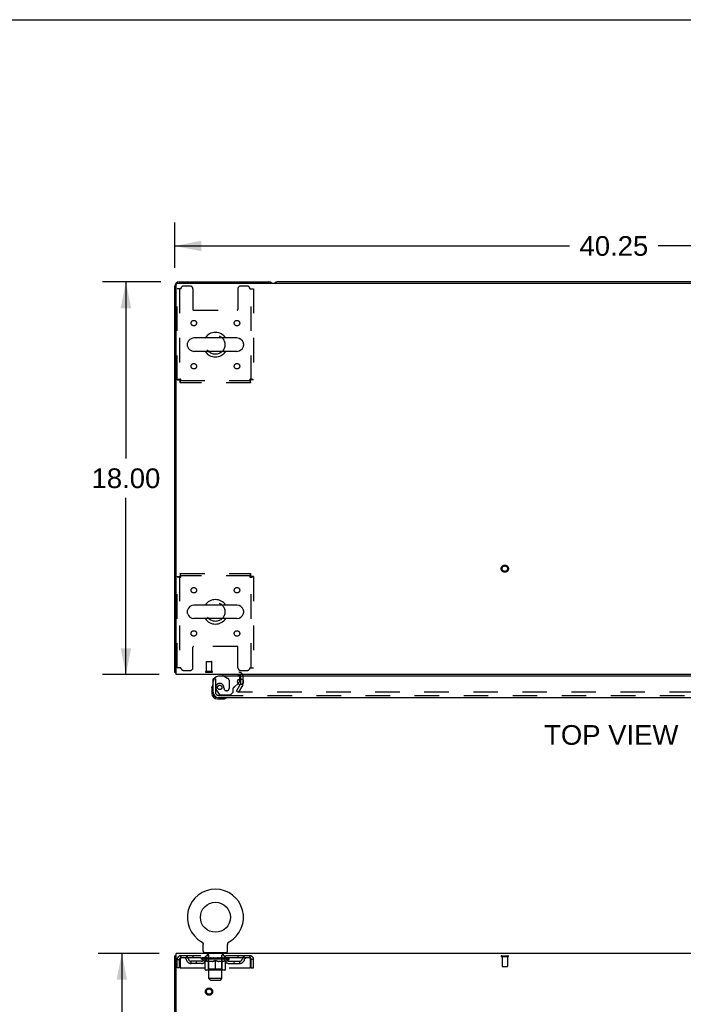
# Model space of a CAD drawing. Header units: inches. Extents: x 0 to 204, y 0 to 132.
# Tile 92 of 99: x 55 to 85, y 87 to 132. Entities that reach past the tile are written whole.
import ezdxf

# ---------------------------------------------------------------- set-up
doc = ezdxf.new("R2010")
doc.units = ezdxf.units.IN
doc.header["$LTSCALE"] = 11.243375
doc.header["$MEASUREMENT"] = 0
doc.linetypes.add('HIDDEN', pattern=[0.2, 0.1, -0.1])
doc.layers.get('0').update_dxf_attribs({"linetype": 'CONTINUOUS'})
for name, color, linetype in [('DEFAULT_2', 8, 'HIDDEN'), ('DIMENSIONS', 7, 'CONTINUOUS'), ('DOOR_ASSEMBLY', 7, 'CONTINUOUS')]:
    doc.layers.add(name, color=color, linetype=linetype)
doc.styles.get("Standard").update_dxf_attribs({"font": 'arial.ttf'})
doc.dimstyles.new('DIMSTYLE_1', dxfattribs={"dimtxt": 0.901875, "dimasz": 1.2025, "dimexe": 0.09, "dimexo": 0.07, "dimgap": 0.0375, "dimtad": 0, "dimtih": 1, "dimtoh": 1, "dimzin": 4, "dimdsep": 46, "dimtxsty": 'Standard', "dimblk": '_FILLED', "dimblk1": '_FILLED', "dimblk2": '_FILLED', "dimcen": 0.09, "dimadec": 3, "dimazin": 1, "dimtfac": 1, "dimtdec": 3, "dimtofl": 0, "dimtmove": 0, "dimatfit": 3, "dimldrblk": '_FILLED', "dimfxl": 0, "dimtolj": 1, "dimtzin": 4, "dimarcsym": 0})

# ---------------------------------------------------------------- blocks, each defined once
blk = doc.blocks.new('_FILLED')
at = {"color": 0, "linetype": 'ByBlock'}
blk.add_solid([(0, 0), (-1, 0.2), (-1, -0.2)], dxfattribs=at)
blk = doc.blocks.new('*D1')
at = {"layer": 'DIMENSIONS', "color": 2, "linetype": 'Continuous'}
for p, q in [((61.979, 120.901), (61.979, 122.982)), ((102.229, 120.901), (102.229, 122.982)), ((61.979, 121.9), (80.077, 121.9)), ((102.229, 121.9), (84.13, 121.9))]:
    blk.add_line(p, q, dxfattribs=at)
at = {"layer": 'DIMENSIONS', "color": 2, "linetype": 'Continuous', "xscale": 1.2025, "yscale": 1.2025, "zscale": 1.2025, "rotation": 180}
blk.add_blockref('_FILLED', (61.979, 121.9), dxfattribs=at)
at = {"layer": 'DIMENSIONS', "color": 2, "linetype": 'Continuous', "xscale": 1.2025, "yscale": 1.2025, "zscale": 1.2025}
blk.add_blockref('_FILLED', (102.229, 121.9), dxfattribs=at)
at = {"layer": 'DIMENSIONS', "color": 2, "linetype": 'Continuous', "insert": (82.104, 122.351), "char_height": 0.9019, "width": 3.15153, "attachment_point": 2, "line_spacing_factor": 0.9}
blk.add_mtext('40.25', dxfattribs=at)
blk = doc.blocks.new('*D7')
at = {"layer": 'DIMENSIONS', "color": 2, "linetype": 'Continuous'}
for p, q in [((61.326, 120.249), (58.649, 120.249)), ((59.731, 120.249), (59.731, 112.15)), ((59.731, 102.249), (59.731, 110.347)), ((61.249, 102.249), (58.649, 102.249))]:
    blk.add_line(p, q, dxfattribs=at)
at = {"layer": 'DIMENSIONS', "color": 2, "linetype": 'Continuous', "xscale": 1.2025, "yscale": 1.2025, "zscale": 1.2025}
for p, rotation in [((59.731, 120.249), 90), ((59.731, 102.249), 270)]:
    blk.add_blockref('_FILLED', p, dxfattribs=dict(at, rotation=rotation))
at = {"layer": 'DIMENSIONS', "color": 2, "linetype": 'Continuous', "insert": (59.731, 111.7), "char_height": 0.9019, "width": 3.15153, "attachment_point": 2, "line_spacing_factor": 0.9}
blk.add_mtext('18.00', dxfattribs=at)
blk = doc.blocks.new('*D21')
at = {"layer": 'DIMENSIONS', "color": 2, "linetype": 'Continuous'}
for p, q in [((61.249, 89.46), (58.459, 89.46)), ((59.541, 89.46), (59.541, 50.361)), ((59.541, 9.46), (59.541, 48.558)), ((61.249, 9.46), (58.459, 9.46))]:
    blk.add_line(p, q, dxfattribs=at)
at = {"layer": 'DIMENSIONS', "color": 2, "linetype": 'Continuous', "xscale": 1.2025, "yscale": 1.2025, "zscale": 1.2025}
for p, rotation in [((59.541, 89.46), 90), ((59.541, 9.46), 270)]:
    blk.add_blockref('_FILLED', p, dxfattribs=dict(at, rotation=rotation))
at = {"layer": 'DIMENSIONS', "color": 2, "linetype": 'Continuous', "insert": (59.541, 49.91), "char_height": 0.9019, "width": 3.15153, "attachment_point": 2, "line_spacing_factor": 0.9}
blk.add_mtext('80.00', dxfattribs=at)

msp = doc.modelspace()

# ---------------------------------------------------------------- linework, layer by layer
at = {"color": 7, "linetype": 'Continuous'}
for p, q in [((0, 132.275), (204.425, 132.275)), ((97.54, 120.249), (66.668, 120.249)), ((62.545, 117.417), (62.545, 117.33)), ((64.82, 117.68), (62.845, 117.68)), ((65.12, 117.417), (65.12, 117.33)), ((64.82, 117.068), (62.845, 117.068)), ((64.82, 105.43), (62.845, 105.43)), ((62.545, 105.167), (62.545, 105.08)), ((64.82, 104.818), (62.845, 104.818)), ((65.12, 105.167), (65.12, 105.08)), ((62.031, 102.353), (61.979, 102.353)), ((63.197, 89.998), (63.198, 89.998)), ((63.197, 89.998), (63.202, 89.995)), ((63.199, 89.997), (63.2, 89.996)), ((63.202, 89.995), (63.206, 89.992)), ((63.206, 89.992), (63.21, 89.989)), ((63.21, 89.99), (63.214, 89.986)), ((63.214, 89.987), (63.218, 89.983)), ((63.218, 89.983), (63.222, 89.98)), ((63.222, 89.98), (63.226, 89.977)), ((63.226, 89.977), (63.23, 89.973)), ((63.229, 89.973), (63.233, 89.969)), ((63.233, 89.969), (63.236, 89.965)), ((63.236, 89.966), (63.24, 89.961)), ((63.239, 89.962), (63.243, 89.957)), ((63.243, 89.958), (63.246, 89.953)), ((63.245, 89.953), (63.248, 89.949)), ((63.248, 89.949), (63.251, 89.945)), ((63.251, 89.945), (63.253, 89.94)), ((63.253, 89.94), (63.256, 89.936)), ((63.256, 89.936), (63.258, 89.931)), ((63.258, 89.931), (63.26, 89.926)), ((63.26, 89.927), (63.262, 89.922)), ((63.262, 89.922), (63.263, 89.917)), ((63.263, 89.917), (63.265, 89.912)), ((63.265, 89.912), (63.266, 89.907)), ((63.266, 89.907), (63.267, 89.902)), ((63.267, 89.902), (63.268, 89.897)), ((63.268, 89.897), (63.269, 89.892)), ((63.269, 89.892), (63.27, 89.887)), ((63.27, 89.559), (63.27, 89.873)), ((64.395, 89.877), (64.396, 89.882)), ((64.395, 89.877), (64.396, 89.882)), ((64.395, 89.873), (64.395, 89.877)), ((64.395, 89.559), (64.395, 89.873)), ((64.396, 89.887), (64.397, 89.892)), ((64.396, 89.882), (64.396, 89.887)), ((64.397, 89.897), (64.398, 89.902)), ((64.397, 89.892), (64.397, 89.897)), ((64.398, 89.902), (64.399, 89.907)), ((64.399, 89.907), (64.401, 89.912)), ((64.401, 89.912), (64.402, 89.917)), ((64.402, 89.917), (64.404, 89.922)), ((64.404, 89.922), (64.406, 89.927)), ((64.406, 89.926), (64.408, 89.931)), ((64.408, 89.931), (64.41, 89.936)), ((64.41, 89.936), (64.412, 89.94)), ((64.412, 89.94), (64.415, 89.945)), ((64.415, 89.945), (64.417, 89.949)), ((64.417, 89.949), (64.42, 89.953)), ((64.42, 89.953), (64.423, 89.958)), ((64.423, 89.957), (64.426, 89.962)), ((64.426, 89.961), (64.429, 89.966)), ((64.429, 89.965), (64.433, 89.969)), ((64.433, 89.969), (64.436, 89.973)), ((64.436, 89.973), (64.44, 89.977)), ((64.44, 89.977), (64.443, 89.98)), ((64.443, 89.98), (64.447, 89.983)), ((64.447, 89.983), (64.451, 89.987)), ((64.451, 89.986), (64.455, 89.99)), ((64.455, 89.989), (64.459, 89.992)), ((64.459, 89.992), (64.464, 89.995)), ((64.459, 89.992), (64.461, 89.993)), ((64.464, 89.995), (64.468, 89.998)), ((64.465, 89.996), (64.467, 89.997)), ((64.468, 89.998), (64.468, 89.998)), ((63.333, 89.49), (63.333, 89.46)), ((64.333, 89.49), (63.333, 89.49)), ((64.333, 89.49), (64.333, 89.46)), ((62.031, 89.356), (61.979, 89.356))]:
    msp.add_line(p, q, dxfattribs=at)
at = {"color": 3, "linetype": 'Continuous'}
for p, q in [((62.031, 102.249), (62.031, 120.137)), ((62.091, 120.197), (102.117, 120.197)), ((62.168, 120.249), (66.29, 120.249)), ((61.979, 102.353), (61.979, 120.06)), ((102.177, 102.249), (62.031, 102.249)), ((65, 101.844), (65, 102.051)), ((64.995, 101.828), (64.972, 101.787)), ((62.031, 86.103), (62.031, 89.46)), ((102.177, 89.46), (62.031, 89.46)), ((61.979, 9.564), (61.979, 89.356))]:
    msp.add_line(p, q, dxfattribs=at)
for points in [[(62.002, 102.333), (61.996, 102.336), (61.993, 102.337), (61.99, 102.339), (61.988, 102.34), (61.986, 102.342), (61.984, 102.343), (61.982, 102.345), (61.981, 102.347), (61.98, 102.348), (61.979, 102.35), (61.979, 102.351), (61.979, 102.353)], [(62.019, 102.321), (62.018, 102.323), (62.016, 102.324), (62.013, 102.326), (62.01, 102.328), (62.008, 102.33), (62.005, 102.331), (62.002, 102.333)]]:
    msp.add_lwpolyline(points, dxfattribs=at)
at = {"color": 7, "linetype": 'Continuous'}
msp.add_lwpolyline([(63.27, 89.887), (63.27, 89.882), (63.27, 89.877), (63.27, 89.873)], dxfattribs=at)
msp.add_circle((63.833, 91.118), 0.688, dxfattribs=at)
at = {"color": 3, "linetype": 'Continuous'}
for centre, radius, start, end in [((62.168, 120.06), 0.189, 90, 180), ((62.091, 120.137), 0.06, 90, 180), ((66.29, 120.06), 0.189, 46.487, 90), ((62.168, 102.438), 0.189, 218.2806, 223.5127), ((64.915, 102.164), 0.085, 4.0489, 90), ((64.967, 101.844), 0.033, 330, 360)]:
    msp.add_arc(centre, radius, start, end, dxfattribs=at)
at = {"color": 7, "linetype": 'Continuous'}
for centre, radius, start, end in [((66.668, 120.06), 0.189, 90, 133.4203), ((63.833, 117.374), 0.562, 32.9567, 147.0433), ((62.689, 117.417), 0.144, 164.3697, 180), ((62.845, 117.374), 0.306, 90, 164.3697), ((64.82, 117.374), 0.306, 15.6303, 90), ((64.977, 117.417), 0.144, 0, 15.6303), ((62.689, 117.33), 0.144, 180, 195.6303), ((62.845, 117.374), 0.306, 195.6303, 270), ((63.833, 117.374), 0.562, 212.956, 327.044), ((64.82, 117.374), 0.306, 270, 344.3697), ((64.977, 117.33), 0.144, 344.3697, 360), ((63.833, 105.124), 0.562, 32.9567, 147.0433), ((62.689, 105.167), 0.144, 164.3697, 180), ((62.845, 105.124), 0.306, 90, 164.3697), ((64.82, 105.124), 0.306, 15.6303, 90), ((64.977, 105.167), 0.144, 0, 15.6303), ((62.689, 105.08), 0.144, 180, 195.6303), ((62.845, 105.124), 0.306, 195.6303, 270), ((63.833, 105.124), 0.562, 212.956, 327.044), ((64.82, 105.124), 0.306, 270, 344.3697), ((64.977, 105.08), 0.144, 344.3697, 360), ((63.833, 91.118), 1.288, 299.5053, 240.4947), ((63.339, 89.559), 0.069, 180, 265), ((64.326, 89.559), 0.069, 275, 360)]:
    msp.add_arc(centre, radius, start, end, dxfattribs=at)
at = {"layer": 'DEFAULT_2', "color": 8, "linetype": 'HIDDEN'}
for p, q in [((62.083, 115.758), (62.083, 119.936)), ((62.25, 119.936), (62.083, 119.936)), ((62.187, 119.936), (62.187, 115.758)), ((62.677, 120.061), (62.375, 120.061)), ((62.802, 119.936), (62.802, 118.991)), ((64.864, 119.936), (64.864, 118.991)), ((65.291, 120.061), (64.989, 120.061)), ((65.416, 119.936), (65.583, 119.936)), ((65.479, 115.758), (65.479, 119.936)), ((65.583, 119.936), (65.583, 115.758)), ((62.832, 118.961), (64.834, 118.961)), ((62.083, 115.758), (62.187, 115.758)), ((62.217, 115.624), (62.217, 115.728)), ((62.217, 115.728), (65.449, 115.728)), ((65.449, 115.624), (62.217, 115.624)), ((65.449, 115.624), (65.449, 115.728)), ((65.583, 115.758), (65.479, 115.758)), ((62.083, 102.561), (62.083, 106.74)), ((62.083, 106.74), (62.187, 106.74)), ((62.187, 106.74), (62.187, 102.561)), ((62.217, 106.874), (62.217, 106.77)), ((62.217, 106.874), (65.449, 106.874)), ((65.449, 106.77), (62.217, 106.77)), ((65.449, 106.874), (65.449, 106.77)), ((65.479, 102.561), (65.479, 106.74)), ((65.583, 106.74), (65.479, 106.74)), ((65.583, 106.74), (65.583, 102.561)), ((62.802, 102.561), (62.802, 103.506)), ((64.834, 103.536), (62.832, 103.536)), ((64.864, 102.561), (64.864, 103.506)), ((62.25, 102.561), (62.083, 102.561)), ((63.418, 102.396), (63.418, 102.843)), ((63.428, 102.853), (63.656, 102.853)), ((63.666, 102.396), (63.666, 102.843)), ((65.416, 102.561), (65.583, 102.561)), ((62.375, 102.436), (62.677, 102.436)), ((63.4, 102.396), (63.684, 102.396)), ((63.4, 102.353), (63.684, 102.353)), ((64.989, 102.436), (65.291, 102.436)), ((65, 102.051), (65, 102.164)), ((65.104, 101.844), (65.104, 102.164)), ((64.799, 101.488), (64.972, 101.787)), ((65.085, 101.776), (64.889, 101.436)), ((64.799, 101.488), (64.889, 101.436)), ((99.272, 101.436), (64.935, 101.436)), ((63.205, 89.993), (63.206, 89.992)), ((63.43, 89.49), (63.43, 89.46)), ((63.468, 89.4), (63.468, 89.48)), ((64.198, 89.4), (64.198, 89.48)), ((64.236, 89.49), (64.236, 89.46)), ((62.083, 88.793), (62.083, 89.189)), ((62.083, 89.189), (62.187, 89.189)), ((62.187, 88.793), (62.187, 89.189)), ((62.217, 89.189), (62.217, 88.793)), ((62.25, 89.356), (62.25, 89.252)), ((65.416, 89.356), (62.25, 89.356)), ((65.416, 89.252), (62.25, 89.252)), ((62.718, 89.001), (62.718, 89.105)), ((63.201, 89.105), (62.718, 89.105)), ((63.201, 89.001), (62.718, 89.001)), ((62.802, 89.356), (62.802, 89.252)), ((62.968, 89.001), (62.968, 89.105)), ((63.2, 89.205), (63.2, 89.252)), ((63.359, 89.093), (63.2, 89.205)), ((64.466, 89.205), (63.2, 89.205)), ((63.209, 89.245), (63.209, 89.252)), ((63.218, 89.242), (63.218, 89.245)), ((63.218, 89.242), (64.448, 89.242)), ((63.227, 89.242), (63.227, 89.245)), ((63.228, 89.242), (63.228, 89.245)), ((63.238, 89.245), (63.238, 89.252)), ((63.254, 89.242), (63.254, 89.245)), ((63.256, 89.242), (63.256, 89.245)), ((63.284, 89.245), (63.284, 89.252)), ((63.299, 89.242), (63.299, 89.245)), ((63.302, 89.242), (63.302, 89.245)), ((63.506, 89.245), (63.304, 89.245)), ((63.348, 89.245), (63.348, 89.252)), ((63.349, 89.242), (63.349, 89.245)), ((63.35, 89.242), (63.35, 89.245)), ((63.353, 89.242), (63.353, 89.245)), ((63.359, 89.093), (63.369, 89.093)), ((63.36, 89.242), (63.36, 89.245)), ((63.36, 89.242), (63.36, 89.245)), ((63.363, 89.242), (63.363, 89.245)), ((63.367, 89.242), (63.367, 89.246)), ((63.369, 88.73), (63.369, 89.137)), ((63.371, 89.242), (63.371, 89.245)), ((63.385, 89.242), (63.385, 89.245)), ((63.395, 89.252), (63.395, 89.356)), ((63.403, 89.242), (63.403, 89.245)), ((63.404, 89.242), (63.404, 89.247)), ((63.424, 89.242), (63.424, 89.245)), ((63.424, 89.242), (63.424, 89.245)), ((63.426, 89.245), (63.426, 89.252)), ((63.435, 89.242), (63.435, 89.245)), ((63.44, 89.242), (63.44, 89.245)), ((63.449, 89.242), (63.449, 89.245)), ((63.46, 89.242), (63.46, 89.249)), ((63.476, 89.242), (63.476, 89.245)), ((63.538, 89.39), (63.478, 89.39)), ((63.479, 89.242), (63.479, 89.245)), ((63.506, 89.242), (63.506, 89.245)), ((63.573, 89.245), (63.511, 89.245)), ((63.691, 89.093), (63.512, 89.093)), ((63.516, 89.245), (63.516, 89.252)), ((63.52, 88.733), (63.52, 89.202)), ((63.523, 89.242), (63.523, 89.245)), ((63.528, 89.242), (63.528, 89.245)), ((63.533, 88.309), (63.533, 89.38)), ((63.534, 89.242), (63.534, 89.25)), ((63.538, 89.242), (63.538, 89.245)), ((63.549, 89.242), (63.549, 89.245)), ((63.573, 89.242), (63.573, 89.245)), ((63.648, 89.245), (63.589, 89.245)), ((63.609, 89.242), (63.609, 89.245)), ((63.616, 89.245), (63.616, 89.252)), ((63.62, 89.242), (63.62, 89.245)), ((63.622, 89.242), (63.622, 89.251)), ((63.625, 89.242), (63.625, 89.245)), ((63.632, 89.242), (63.632, 89.245)), ((63.648, 89.242), (63.648, 89.245)), ((63.728, 89.245), (63.674, 89.245)), ((63.687, 89.242), (63.687, 89.245)), ((63.718, 89.245), (63.833, 89.252)), ((63.723, 89.245), (63.723, 89.252)), ((63.723, 89.251), (63.723, 89.252)), ((63.723, 89.245), (63.723, 89.251)), ((63.723, 89.242), (63.723, 89.245)), ((63.727, 89.242), (63.727, 89.245)), ((63.728, 89.242), (63.728, 89.245)), ((63.729, 89.242), (63.729, 89.245)), ((63.812, 89.245), (63.764, 89.245)), ((63.769, 89.242), (63.769, 89.245)), ((63.812, 89.242), (63.812, 89.245)), ((63.83, 89.245), (63.83, 89.245)), ((63.83, 89.242), (63.83, 89.245)), ((63.83, 89.242), (63.83, 89.245)), ((63.833, 89.245), (63.833, 89.252)), ((63.833, 88.693), (63.833, 89.137)), ((63.835, 89.242), (63.835, 89.245)), ((63.835, 89.242), (63.835, 89.245)), ((63.835, 89.245), (63.835, 89.245)), ((63.837, 89.245), (63.902, 89.245)), ((63.854, 89.242), (63.854, 89.245)), ((63.87, 89.245), (63.87, 89.249)), ((63.87, 89.249), (63.947, 89.245)), ((63.891, 89.245), (63.891, 89.248)), ((63.896, 89.242), (63.896, 89.245)), ((63.937, 89.242), (63.937, 89.245)), ((63.937, 89.242), (63.937, 89.245)), ((63.937, 89.245), (63.992, 89.245)), ((63.938, 89.242), (63.938, 89.245)), ((63.942, 89.251), (63.943, 89.252)), ((63.942, 89.245), (63.942, 89.251)), ((63.942, 89.242), (63.942, 89.245)), ((63.943, 89.245), (63.943, 89.252)), ((64.154, 89.093), (63.974, 89.093)), ((63.979, 89.242), (63.979, 89.245)), ((64.018, 89.242), (64.018, 89.245)), ((64.018, 89.245), (64.077, 89.245)), ((64.033, 89.242), (64.033, 89.245)), ((64.041, 89.242), (64.041, 89.245)), ((64.043, 89.242), (64.043, 89.251)), ((64.046, 89.242), (64.046, 89.245)), ((64.049, 89.245), (64.049, 89.252)), ((64.057, 89.242), (64.057, 89.245)), ((64.093, 89.242), (64.093, 89.245)), ((64.093, 89.245), (64.155, 89.245)), ((64.117, 89.242), (64.117, 89.245)), ((64.188, 89.39), (64.128, 89.39)), ((64.128, 89.242), (64.128, 89.245)), ((64.132, 89.242), (64.132, 89.25)), ((64.133, 88.309), (64.133, 89.38)), ((64.138, 89.242), (64.138, 89.245)), ((64.143, 89.242), (64.143, 89.245)), ((64.146, 88.733), (64.146, 89.202)), ((64.149, 89.245), (64.149, 89.252)), ((64.16, 89.242), (64.16, 89.245)), ((64.16, 89.245), (64.361, 89.245)), ((64.187, 89.242), (64.187, 89.245)), ((64.19, 89.242), (64.19, 89.245)), ((64.205, 89.242), (64.205, 89.249)), ((64.217, 89.242), (64.217, 89.245)), ((64.226, 89.242), (64.226, 89.245)), ((64.23, 89.242), (64.23, 89.245)), ((64.24, 89.245), (64.24, 89.252)), ((64.241, 89.242), (64.241, 89.245)), ((64.241, 89.242), (64.241, 89.245)), ((64.262, 89.242), (64.262, 89.247)), ((64.262, 89.242), (64.262, 89.245)), ((64.27, 89.252), (64.27, 89.356)), ((64.28, 89.242), (64.28, 89.245)), ((64.294, 89.242), (64.294, 89.245)), ((64.296, 88.73), (64.296, 89.137)), ((64.296, 89.093), (64.307, 89.093)), ((64.299, 89.242), (64.299, 89.246)), ((64.302, 89.242), (64.302, 89.245)), ((64.306, 89.242), (64.306, 89.245)), ((64.306, 89.242), (64.306, 89.245)), ((64.307, 89.093), (64.466, 89.205)), ((64.313, 89.242), (64.313, 89.245)), ((64.316, 89.242), (64.316, 89.245)), ((64.317, 89.242), (64.317, 89.245)), ((64.318, 89.245), (64.318, 89.252)), ((64.364, 89.242), (64.364, 89.245)), ((64.367, 89.242), (64.367, 89.245)), ((64.381, 89.245), (64.381, 89.252)), ((64.41, 89.242), (64.41, 89.245)), ((64.412, 89.242), (64.412, 89.245)), ((64.428, 89.245), (64.428, 89.252)), ((64.438, 89.242), (64.438, 89.245)), ((64.439, 89.242), (64.439, 89.245)), ((64.448, 89.242), (64.448, 89.245)), ((64.456, 89.245), (64.456, 89.252)), ((64.464, 89.105), (64.947, 89.105)), ((64.464, 89.001), (64.947, 89.001)), ((64.466, 89.205), (64.466, 89.252)), ((64.697, 89.001), (64.697, 89.105)), ((64.864, 89.356), (64.864, 89.252)), ((64.947, 89.001), (64.947, 89.105)), ((65.416, 89.252), (65.416, 89.356)), ((65.449, 88.793), (65.449, 89.189)), ((65.479, 88.793), (65.479, 89.189)), ((65.583, 89.189), (65.479, 89.189)), ((65.583, 88.793), (65.583, 89.189)), ((76.962, 89.356), (77.246, 89.356)), ((76.962, 89.313), (77.246, 89.313)), ((76.98, 89.313), (76.98, 88.866)), ((77.228, 89.313), (77.228, 88.866)), ((62.187, 88.793), (62.083, 88.793)), ((62.217, 88.793), (65.449, 88.793)), ((64.259, 88.693), (63.406, 88.693)), ((63.52, 88.733), (63.48, 88.693)), ((64.146, 88.733), (63.52, 88.733)), ((64.146, 88.733), (64.185, 88.693)), ((65.479, 88.793), (65.583, 88.793)), ((76.99, 88.856), (77.218, 88.856)), ((63.602, 88.24), (63.533, 88.309)), ((64.133, 88.309), (63.533, 88.309)), ((63.602, 88.24), (64.064, 88.24)), ((64.064, 88.24), (64.133, 88.309))]:
    msp.add_line(p, q, dxfattribs=at)
for points in [[(62.25, 115.791), (62.231, 115.788), (62.213, 115.786), (62.195, 115.784), (62.177, 115.781), (62.161, 115.779), (62.146, 115.776), (62.132, 115.774), (62.119, 115.772), (62.108, 115.769), (62.099, 115.767), (62.092, 115.765), (62.087, 115.762), (62.084, 115.76), (62.083, 115.758)], [(62.25, 115.791), (62.243, 115.788), (62.236, 115.786), (62.229, 115.784), (62.222, 115.781), (62.216, 115.779), (62.21, 115.776), (62.205, 115.774), (62.201, 115.772), (62.196, 115.769), (62.193, 115.767), (62.19, 115.765), (62.188, 115.762), (62.187, 115.76), (62.187, 115.758)], [(62.217, 115.624), (62.219, 115.625), (62.221, 115.628), (62.224, 115.633), (62.226, 115.64), (62.229, 115.649), (62.231, 115.66), (62.233, 115.673), (62.236, 115.686), (62.238, 115.702), (62.24, 115.718), (62.243, 115.735), (62.245, 115.753), (62.247, 115.772), (62.25, 115.791)], [(62.217, 115.728), (62.219, 115.728), (62.221, 115.729), (62.224, 115.731), (62.226, 115.734), (62.229, 115.737), (62.231, 115.741), (62.233, 115.746), (62.236, 115.751), (62.238, 115.757), (62.24, 115.763), (62.243, 115.77), (62.245, 115.777), (62.247, 115.784), (62.25, 115.791)], [(65.479, 115.758), (65.478, 115.76), (65.477, 115.762), (65.475, 115.765), (65.473, 115.767), (65.469, 115.769), (65.465, 115.772), (65.46, 115.774), (65.455, 115.776), (65.449, 115.779), (65.443, 115.781), (65.437, 115.784), (65.43, 115.786), (65.423, 115.788), (65.416, 115.791)], [(65.416, 115.791), (65.418, 115.772), (65.42, 115.753), (65.423, 115.735), (65.425, 115.718), (65.428, 115.702), (65.43, 115.686), (65.432, 115.673), (65.435, 115.66), (65.437, 115.649), (65.439, 115.64), (65.442, 115.633), (65.444, 115.628), (65.446, 115.625), (65.449, 115.624)], [(65.583, 115.758), (65.582, 115.76), (65.579, 115.762), (65.573, 115.765), (65.566, 115.767), (65.557, 115.769), (65.546, 115.772), (65.534, 115.774), (65.52, 115.776), (65.505, 115.779), (65.488, 115.781), (65.471, 115.784), (65.453, 115.786), (65.434, 115.788), (65.416, 115.791)], [(65.416, 115.791), (65.418, 115.784), (65.42, 115.777), (65.423, 115.77), (65.425, 115.763), (65.428, 115.757), (65.43, 115.751), (65.432, 115.746), (65.435, 115.741), (65.437, 115.737), (65.439, 115.734), (65.442, 115.731), (65.444, 115.729), (65.446, 115.728), (65.449, 115.728)], [(62.083, 106.74), (62.084, 106.737), (62.087, 106.735), (62.092, 106.733), (62.099, 106.73), (62.108, 106.728), (62.119, 106.725), (62.132, 106.723), (62.146, 106.721), (62.161, 106.718), (62.177, 106.716), (62.195, 106.714), (62.213, 106.711), (62.231, 106.709), (62.25, 106.707)], [(62.187, 106.74), (62.187, 106.737), (62.188, 106.735), (62.19, 106.733), (62.193, 106.73), (62.196, 106.728), (62.201, 106.725), (62.205, 106.723), (62.21, 106.721), (62.216, 106.718), (62.222, 106.716), (62.229, 106.714), (62.236, 106.711), (62.243, 106.709), (62.25, 106.707)], [(62.25, 106.707), (62.247, 106.725), (62.245, 106.744), (62.243, 106.762), (62.24, 106.779), (62.238, 106.795), (62.236, 106.811), (62.233, 106.825), (62.231, 106.837), (62.229, 106.848), (62.226, 106.857), (62.224, 106.864), (62.221, 106.869), (62.219, 106.873), (62.217, 106.874)], [(62.25, 106.707), (62.247, 106.714), (62.245, 106.721), (62.243, 106.727), (62.24, 106.734), (62.238, 106.74), (62.236, 106.746), (62.233, 106.751), (62.231, 106.756), (62.229, 106.76), (62.226, 106.763), (62.224, 106.766), (62.221, 106.768), (62.219, 106.769), (62.217, 106.77)], [(65.449, 106.874), (65.446, 106.873), (65.444, 106.869), (65.442, 106.864), (65.439, 106.857), (65.437, 106.848), (65.435, 106.837), (65.432, 106.825), (65.43, 106.811), (65.428, 106.795), (65.425, 106.779), (65.423, 106.762), (65.42, 106.744), (65.418, 106.725), (65.416, 106.707)], [(65.449, 106.77), (65.446, 106.769), (65.444, 106.768), (65.442, 106.766), (65.439, 106.763), (65.437, 106.76), (65.435, 106.756), (65.432, 106.751), (65.43, 106.746), (65.428, 106.74), (65.425, 106.734), (65.423, 106.727), (65.42, 106.721), (65.418, 106.714), (65.416, 106.707)], [(65.416, 106.707), (65.423, 106.709), (65.43, 106.711), (65.437, 106.714), (65.443, 106.716), (65.449, 106.718), (65.455, 106.721), (65.46, 106.723), (65.465, 106.725), (65.469, 106.728), (65.473, 106.73), (65.475, 106.733), (65.477, 106.735), (65.478, 106.737), (65.479, 106.74)], [(65.416, 106.707), (65.434, 106.709), (65.453, 106.711), (65.471, 106.714), (65.488, 106.716), (65.505, 106.718), (65.52, 106.721), (65.534, 106.723), (65.546, 106.725), (65.557, 106.728), (65.566, 106.73), (65.573, 106.733), (65.579, 106.735), (65.582, 106.737), (65.583, 106.74)], [(64.917, 101.461), (64.917, 101.46), (64.916, 101.458), (64.916, 101.456), (64.915, 101.454), (64.915, 101.453)], [(64.915, 101.453), (64.915, 101.453), (64.916, 101.451), (64.916, 101.449), (64.917, 101.447), (64.917, 101.446), (64.918, 101.444), (64.919, 101.443), (64.921, 101.442), (64.922, 101.44), (64.924, 101.439), (64.926, 101.438)], [(64.935, 101.436), (64.933, 101.436), (64.931, 101.436), (64.929, 101.437), (64.927, 101.437), (64.926, 101.438)], [(62.25, 89.356), (62.247, 89.354), (62.245, 89.351), (62.243, 89.346), (62.24, 89.339), (62.238, 89.33), (62.236, 89.319), (62.233, 89.307), (62.231, 89.293), (62.229, 89.277), (62.226, 89.261), (62.224, 89.244), (62.221, 89.226), (62.219, 89.207), (62.217, 89.189)], [(62.25, 89.252), (62.247, 89.251), (62.245, 89.25), (62.243, 89.248), (62.24, 89.245), (62.238, 89.242), (62.236, 89.238), (62.233, 89.233), (62.231, 89.228), (62.229, 89.222), (62.226, 89.216), (62.224, 89.209), (62.221, 89.203), (62.219, 89.196), (62.217, 89.189)], [(63.369, 89.137), (63.395, 89.127), (63.42, 89.118), (63.445, 89.11), (63.47, 89.103), (63.495, 89.098), (63.519, 89.093)], [(63.512, 89.093), (63.488, 89.098), (63.465, 89.104), (63.441, 89.11), (63.418, 89.118), (63.394, 89.126), (63.369, 89.136)], [(63.682, 89.093), (63.707, 89.098), (63.732, 89.103), (63.756, 89.11), (63.782, 89.118), (63.807, 89.127), (63.833, 89.137)], [(63.833, 89.135), (63.808, 89.126), (63.785, 89.117), (63.761, 89.11), (63.738, 89.103), (63.715, 89.098), (63.691, 89.093)], [(63.833, 89.137), (63.859, 89.127), (63.884, 89.118), (63.909, 89.11), (63.934, 89.103), (63.959, 89.098), (63.984, 89.093)], [(63.974, 89.093), (63.951, 89.098), (63.927, 89.103), (63.904, 89.11), (63.881, 89.117), (63.857, 89.126), (63.833, 89.135)], [(64.146, 89.093), (64.171, 89.098), (64.196, 89.103), (64.221, 89.11), (64.245, 89.118), (64.271, 89.127), (64.296, 89.137)], [(64.296, 89.136), (64.272, 89.126), (64.248, 89.118), (64.224, 89.11), (64.2, 89.103), (64.177, 89.098), (64.154, 89.093)], [(65.449, 89.189), (65.446, 89.207), (65.444, 89.226), (65.442, 89.244), (65.439, 89.261), (65.437, 89.277), (65.435, 89.293), (65.432, 89.307), (65.43, 89.319), (65.428, 89.33), (65.425, 89.339), (65.423, 89.346), (65.42, 89.351), (65.418, 89.354), (65.416, 89.356)], [(65.449, 89.189), (65.446, 89.196), (65.444, 89.203), (65.442, 89.209), (65.439, 89.216), (65.437, 89.222), (65.435, 89.228), (65.432, 89.233), (65.43, 89.238), (65.428, 89.242), (65.425, 89.245), (65.423, 89.248), (65.42, 89.25), (65.418, 89.251), (65.416, 89.252)]]:
    msp.add_lwpolyline(points, dxfattribs=at)
for centre, radius in [((62.843, 118.363), 0.125), ((64.822, 118.363), 0.125), ((63.833, 117.374), 0.438), ((62.843, 116.384), 0.125), ((64.822, 116.384), 0.125), ((77.104, 107.103), 0.164), ((77.104, 107.103), 0.124), ((62.843, 106.113), 0.125), ((64.822, 106.113), 0.125), ((63.833, 105.124), 0.438), ((62.843, 104.134), 0.125), ((64.822, 104.134), 0.125), ((63.542, 87.71), 0.164), ((63.542, 87.71), 0.124)]:
    msp.add_circle(centre, radius, dxfattribs=at)
for centre, radius, start, end in [((62.375, 119.936), 0.125, 90, 180), ((62.677, 119.936), 0.125, 0, 90), ((64.989, 119.936), 0.125, 90, 180), ((65.291, 119.936), 0.125, 0, 90), ((62.832, 118.991), 0.03, 180, 270), ((64.834, 118.991), 0.03, 270, 360), ((62.832, 103.506), 0.03, 90, 180), ((64.834, 103.506), 0.03, 0, 90), ((62.375, 102.561), 0.125, 180, 270), ((62.677, 102.561), 0.125, 270, 360), ((63.428, 102.843), 0.01, 90, 180), ((63.656, 102.843), 0.01, 0, 90), ((64.989, 102.561), 0.125, 180, 270), ((65.291, 102.561), 0.125, 270, 360), ((63.4, 102.374), 0.0215, 90, 270), ((63.684, 102.374), 0.0215, 270, 90), ((64.915, 102.164), 0.189, 0, 90), ((64.967, 101.844), 0.137, 330, 360), ((63.339, 89.559), 0.069, 265, 270), ((63.458, 89.48), 0.01, 0, 90), ((63.478, 89.4), 0.01, 180, 270), ((64.188, 89.4), 0.01, 270, 360), ((64.208, 89.48), 0.01, 90, 180), ((64.326, 89.559), 0.069, 270, 275), ((62.25, 89.189), 0.167, 90, 180), ((62.25, 89.189), 0.063, 90, 180), ((62.429, 89.189), 0.167, 8.0716, 90), ((62.43, 89.189), 0.0625, 7.9863, 90), ((62.718, 89.23), 0.229, 187.9863, 270), ((62.718, 89.23), 0.125, 188.0716, 270), ((63.201, 89.23), 0.125, 270, 351.9284), ((63.201, 89.23), 0.229, 270, 352.0137), ((63.49, 89.189), 0.167, 90, 171.9284), ((63.49, 89.189), 0.0625, 90, 172.0137), ((63.48, 89.202), 0.0398, 0, 90), ((63.523, 89.38), 0.01, 0, 90), ((64.143, 89.38), 0.01, 90, 180), ((64.185, 89.202), 0.0398, 90, 180), ((64.175, 89.189), 0.167, 8.0716, 90), ((64.176, 89.189), 0.0625, 7.9863, 90), ((64.464, 89.23), 0.229, 187.9863, 270), ((64.464, 89.23), 0.125, 188.0716, 270), ((64.947, 89.23), 0.125, 270, 351.9284), ((64.947, 89.23), 0.229, 270, 352.0137), ((65.236, 89.189), 0.167, 90, 171.9284), ((65.236, 89.189), 0.0625, 90, 172.0137), ((65.416, 89.189), 0.167, 0, 90), ((65.416, 89.189), 0.063, 0, 90), ((76.962, 89.334), 0.0215, 90, 270), ((77.246, 89.334), 0.0215, 270, 90), ((63.406, 88.73), 0.0371, 180, 270), ((64.259, 88.73), 0.0371, 270, 360), ((76.99, 88.866), 0.01, 180, 270), ((77.218, 88.866), 0.01, 270, 360)]:
    msp.add_arc(centre, radius, start, end, dxfattribs=at)
for centre, major_axis, ratio, start_param, end_param in [((63.833, 89.252), (0.633, 0.007), 0.05963, 2.96643, 3.140963), ((63.18, 89.24), (0.198, 0), 0.060556, 0.430652, 1.470503), ((63.833, 89.252), (0.633, 0), 0.060556, -3.141593, -2.96706), ((63.18, 89.233), (0.198, 0.002), 0.05963, 1.376596, 1.469874), ((63.833, 89.252), (0.633, 0.013), 0.05688, 2.791345, 2.965878), ((63.155, 89.24), (0.198, 0.002), 0.05963, 0.25549, 1.295341), ((63.224, 89.24), (0.198, -0.002), 0.05963, 0.605815, 1.645666), ((63.833, 89.252), (0.633, -0.007), 0.05963, -2.96643, -2.791898), ((63.224, 89.233), (0.198, 0), 0.060556, 1.551758, 1.645036), ((63.155, 89.233), (0.198, 0.004), 0.05688, 1.20151, 1.294789), ((63.225, 89.235), (0.164, 0.002), 0.05963, 1.065228, 1.614276), ((63.205, 89.235), (0.164, 0.003), 0.05688, 0.890143, 1.43919), ((63.263, 89.235), (0.164, 0), 0.060556, 1.240391, 1.789438), ((63.833, 89.252), (0.633, 0.019), 0.052395, 2.616403, 2.790936), ((63.152, 89.24), (0.198, 0.004), 0.05688, 0.080405, 1.120256), ((63.286, 89.24), (0.198, -0.004), 0.05688, 0.7809, 1.820751), ((63.833, 89.252), (0.633, -0.013), 0.05688, -2.791345, -2.616812), ((63.286, 89.233), (0.198, -0.002), 0.05963, 1.72692, 1.820198), ((63.152, 89.233), (0.198, 0.006), 0.052395, 1.026568, 1.119847), ((63.205, 89.235), (0.164, 0.005), 0.052395, 0.715201, 1.264248), ((63.319, 89.235), (0.164, -0.002), 0.05963, 1.415553, 1.9646), ((63.833, 89.252), (0.633, 0.025), 0.046319, 2.441654, 2.616187), ((63.366, 89.24), (0.198, -0.006), 0.052395, 0.955842, 1.995693), ((63.169, 89.24), (0.198, 0.006), 0.052395, -0.094537, 0.945314), ((63.833, 89.252), (0.633, -0.019), 0.052395, -2.616403, -2.44187), ((63.366, 89.233), (0.198, -0.004), 0.05688, 1.902006, 1.995284), ((63.169, 89.233), (0.198, 0.008), 0.046319, 0.851819, 0.945098), ((63.223, 89.235), (0.164, 0.006), 0.046319, 0.540452, 1.089499), ((63.39, 89.235), (0.164, -0.003), 0.05688, 1.590638, 2.139686), ((63.833, 89.252), (0.633, 0.029), 0.038841, 2.267123, 2.441656), ((63.459, 89.24), (0.198, -0.008), 0.046319, 1.130591, 2.170442), ((63.206, 89.24), (0.198, 0.008), 0.046319, -0.269286, 0.770565), ((63.833, 89.252), (0.633, -0.025), 0.046319, -2.441654, -2.267121), ((63.459, 89.233), (0.198, -0.006), 0.052395, 2.076947, 2.170226), ((63.206, 89.233), (0.198, 0.009), 0.038841, 0.677289, 0.770567), ((63.26, 89.235), (0.164, 0.008), 0.038841, 0.365921, 0.914969), ((63.474, 89.235), (0.164, -0.005), 0.052395, 1.76558, 2.314627), ((63.833, 89.252), (0.633, 0.033), 0.030195, 2.09281, 2.267343), ((63.564, 89.24), (0.198, -0.009), 0.038841, 1.305122, 2.344973), ((63.262, 89.24), (0.198, 0.009), 0.038841, -0.443817, 0.596034), ((63.833, 89.252), (0.633, -0.029), 0.038841, -2.267123, -2.092591), ((63.564, 89.233), (0.198, -0.008), 0.046319, 2.251696, 2.344975), ((63.262, 89.233), (0.198, 0.01), 0.030195, 0.502975, 0.596254), ((63.314, 89.235), (0.164, 0.009), 0.030195, 0.191608, 0.740655), ((63.57, 89.235), (0.164, -0.006), 0.046319, 1.940329, 2.489376), ((63.335, 89.24), (0.198, 0.01), 0.030195, -0.61813, 0.421721), ((63.833, 89.252), (0.633, 0.036), 0.020645, 1.918687, 2.09322), ((63.677, 89.24), (0.198, -0.01), 0.030195, 1.479435, 2.519286), ((63.833, 89.252), (0.633, -0.033), 0.030195, -2.09281, -1.918277), ((63.677, 89.233), (0.198, -0.009), 0.038841, 2.426227, 2.519505), ((63.335, 89.233), (0.198, 0.011), 0.020645, 0.328852, 0.422131), ((63.384, 89.235), (0.164, 0.009), 0.020645, 0.017485, 0.566532), ((63.673, 89.235), (0.164, -0.008), 0.038841, 2.11486, 2.663907), ((63.424, 89.24), (0.198, 0.011), 0.020645, -0.792253, 0.247598), ((63.833, 89.252), (0.633, 0.038), 0.010478, 1.744704, 1.919237), ((63.795, 89.24), (0.198, -0.011), 0.020645, 1.653558, 2.693409), ((63.833, 89.252), (0.633, -0.036), 0.020645, -1.918687, -1.744154), ((63.795, 89.233), (0.198, -0.01), 0.030195, 2.60054, 2.693819), ((63.424, 89.233), (0.198, 0.012), 0.010478, 0.154869, 0.248148), ((63.468, 89.235), (0.164, 0.01), 0.010478, 6.126688, 6.675735), ((63.782, 89.235), (0.164, -0.009), 0.030195, 2.289173, 2.83822), ((63.525, 89.24), (0.198, 0.012), 0.010478, -0.966236, -0.000846), ((63.914, 89.24), (0.198, -0.012), 0.010478, 1.827541, 2.867392), ((63.833, 89.252), (0.633, -0.038), 0.010478, -1.744704, -1.563007), ((63.914, 89.233), (0.198, -0.011), 0.020645, 2.774664, 2.867942), ((63.892, 89.235), (0.164, -0.009), 0.020645, 2.463296, 3.012344), ((63.752, 89.24), (0.198, 0.012), 0.010478, 0.274201, 1.314052), ((63.666, 89.235), (0.164, 0.01), 0.010478, -0.000483, 0.504314), ((63.636, 89.233), (0.198, 0.012), 0.010478, 0.099668, 0.192946), ((63.833, 89.252), (0.633, 0.038), 0.010478, -1.571421, -1.396888), ((64.03, 89.233), (0.198, -0.012), 0.010478, 2.74231, 2.948646), ((64, 89.235), (0.164, -0.01), 0.010478, 2.637279, 3.14189), ((63.871, 89.24), (0.198, 0.011), 0.020645, 0.448184, 1.488034), ((63.774, 89.235), (0.164, 0.009), 0.020645, 0.129249, 0.678296), ((63.752, 89.233), (0.198, 0.011), 0.020645, 0.273651, 0.366929), ((64.14, 89.24), (0.198, -0.012), 0.010478, -3.140747, -2.175357), ((63.833, 89.252), (0.633, 0.036), 0.020645, -1.397439, -1.222906), ((63.833, 89.252), (0.633, -0.038), 0.010478, 1.222355, 1.396888), ((63.989, 89.24), (0.198, 0.01), 0.030195, 0.622307, 1.662158), ((63.884, 89.235), (0.164, 0.009), 0.030195, 0.303372, 0.852419), ((64.197, 89.235), (0.164, -0.01), 0.010478, 2.749043, 3.29809), ((64.241, 89.24), (0.198, -0.011), 0.020645, 2.893995, 3.933846), ((63.871, 89.233), (0.198, 0.01), 0.030195, 0.447774, 0.541052), ((64.241, 89.233), (0.198, -0.012), 0.010478, 2.893445, 2.986723), ((63.833, 89.252), (0.633, 0.033), 0.030195, -1.223315, -1.048783), ((63.833, 89.252), (0.633, -0.036), 0.020645, 1.048373, 1.222906), ((64.102, 89.24), (0.198, 0.009), 0.038841, 0.79662, 1.836471), ((63.992, 89.235), (0.164, 0.008), 0.038841, 0.477686, 1.026733), ((64.281, 89.235), (0.164, -0.009), 0.020645, 2.57506, 3.124108), ((64.33, 89.24), (0.198, -0.01), 0.030195, 2.719872, 3.759723), ((64.206, 89.24), (0.198, 0.008), 0.046319, 0.971151, 2.011002), ((63.989, 89.233), (0.198, 0.009), 0.038841, 0.622087, 0.715366), ((64.33, 89.233), (0.198, -0.011), 0.020645, 2.719462, 2.812741), ((63.833, 89.252), (0.633, 0.029), 0.038841, -1.049002, -0.874469), ((63.833, 89.252), (0.633, -0.033), 0.030195, 0.87425, 1.048783), ((64.096, 89.235), (0.164, 0.006), 0.046319, 0.652216, 1.201263), ((64.3, 89.24), (0.198, 0.006), 0.052395, 1.1459, 2.185751), ((64.351, 89.235), (0.164, -0.009), 0.030195, 2.400937, 2.949985), ((64.404, 89.24), (0.198, -0.009), 0.038841, 2.545558, 3.585409), ((64.191, 89.235), (0.164, 0.005), 0.052395, 0.826965, 1.376012), ((64.102, 89.233), (0.198, 0.008), 0.046319, 0.796618, 0.889896), ((64.404, 89.233), (0.198, -0.01), 0.030195, 2.545339, 2.638617), ((64.379, 89.24), (0.198, 0.004), 0.05688, 1.320842, 2.360692), ((63.833, 89.252), (0.633, 0.025), 0.046319, -0.874471, -0.699939), ((63.833, 89.252), (0.633, -0.029), 0.038841, 0.699936, 0.874469), ((64.46, 89.24), (0.198, -0.008), 0.046319, 2.371028, 3.410879), ((64.406, 89.235), (0.164, -0.008), 0.038841, 2.226624, 2.775671), ((64.442, 89.24), (0.198, 0.002), 0.05963, 1.495927, 2.535778), ((64.276, 89.235), (0.164, 0.003), 0.05688, 1.001907, 1.550954), ((64.497, 89.24), (0.198, -0.006), 0.052395, 2.196279, 3.23613), ((64.206, 89.233), (0.198, 0.006), 0.052395, 0.971367, 1.064645), ((64.442, 89.235), (0.164, -0.006), 0.046319, 2.052093, 2.601141), ((64.486, 89.24), (0.198, 0), 0.060556, 1.671089, 2.71094), ((64.46, 89.233), (0.198, -0.009), 0.038841, 2.371026, 2.464304), ((64.514, 89.24), (0.198, -0.004), 0.05688, 2.021337, 3.061188), ((63.833, 89.252), (0.633, 0.019), 0.052395, -0.699723, -0.52519), ((63.833, 89.252), (0.633, -0.025), 0.046319, 0.525406, 0.699939), ((64.51, 89.24), (0.198, -0.002), 0.05963, 1.846251, 2.886102), ((64.347, 89.235), (0.164, 0.002), 0.05963, 1.176993, 1.72604), ((64.461, 89.235), (0.164, -0.005), 0.052395, 1.877344, 2.426392), ((64.402, 89.235), (0.164, 0), 0.060556, 1.352155, 1.901202), ((64.46, 89.235), (0.164, -0.003), 0.05688, 1.702402, 2.25145), ((64.441, 89.235), (0.164, -0.002), 0.05963, 1.527317, 2.076364), ((64.3, 89.233), (0.198, 0.004), 0.05688, 1.146309, 1.239587), ((64.497, 89.233), (0.198, -0.008), 0.046319, 2.196495, 2.289773), ((63.833, 89.252), (0.633, 0.013), 0.05688, -0.524781, -0.350248), ((63.833, 89.252), (0.633, -0.019), 0.052395, 0.350657, 0.52519), ((64.379, 89.233), (0.198, 0.002), 0.05963, 1.321394, 1.414673), ((64.514, 89.233), (0.198, -0.006), 0.052395, 2.021746, 2.115024), ((63.833, 89.252), (0.633, 0.007), 0.05963, -0.349695, -0.175162), ((63.833, 89.252), (0.633, -0.013), 0.05688, 0.175715, 0.350248), ((64.442, 89.233), (0.198, 0), 0.060556, 1.496556, 1.589835), ((64.51, 89.233), (0.198, -0.004), 0.05688, 1.846804, 1.940083), ((64.486, 89.233), (0.198, -0.002), 0.05963, 1.671719, 1.764997), ((63.833, 89.252), (0.633, 0), 0.060556, -0.174533, 0), ((63.833, 89.252), (0.633, -0.007), 0.05963, 0.000629, 0.175162)]:
    msp.add_ellipse(centre, major_axis=major_axis, ratio=ratio, start_param=start_param, end_param=end_param, dxfattribs=at)
at = {"layer": 'DOOR_ASSEMBLY', "color": 3, "linetype": 'Continuous'}
for p, q in [((63.729, 101.437), (63.729, 102.045)), ((99.896, 102.17), (63.979, 102.17)), ((63.975, 101.191), (99.67, 101.191))]:
    msp.add_line(p, q, dxfattribs=at)
at = {"layer": 'DOOR_ASSEMBLY', "color": 8, "linetype": 'HIDDEN'}
for p, q in [((63.833, 102.045), (63.729, 102.045)), ((63.833, 102.045), (63.833, 101.437)), ((64.801, 102.249), (64.171, 102.249)), ((64.24, 102.17), (64.409, 102.072)), ((64.958, 102.051), (64.958, 102.092)), ((64.23, 101.606), (64.23, 101.594)), ((64.459, 101.985), (64.459, 101.606)), ((64.651, 101.442), (64.651, 101.621)), ((64.709, 101.679), (64.871, 101.841)), ((63.907, 101.493), (64.009, 101.349)), ((63.975, 101.295), (99.67, 101.295)), ((64.073, 101.316), (64.525, 101.316)), ((64.361, 101.508), (64.328, 101.508)), ((64.525, 101.316), (64.651, 101.442))]:
    msp.add_line(p, q, dxfattribs=at)
at = {"layer": 'DOOR_ASSEMBLY', "color": 7, "linetype": 'Continuous'}
for p, q in [((64.171, 102.249), (64.171, 102.21)), ((64.171, 102.21), (64.24, 102.17)), ((64.958, 101.969), (64.958, 102.051)), ((63.669, 101.65), (63.672, 101.688)), ((63.669, 101.65), (63.669, 101.394)), ((64.871, 101.841), (64.928, 101.898)), ((63.729, 101.437), (63.729, 101.394)), ((63.932, 101.131), (64.188, 101.131))]:
    msp.add_line(p, q, dxfattribs=at)
at = {"layer": 'DOOR_ASSEMBLY', "color": 3, "linetype": 'Continuous'}
msp.add_circle((64.979, 101.92), 0.133, dxfattribs=at)
at = {"layer": 'DOOR_ASSEMBLY', "color": 8, "linetype": 'HIDDEN'}
msp.add_circle((64.033, 101.658), 0.101, dxfattribs=at)
at = {"layer": 'DOOR_ASSEMBLY', "color": 3, "linetype": 'Continuous'}
for centre, radius, start, end in [((63.979, 101.92), 0.25, 90, 180), ((63.975, 101.437), 0.246, 180, 270)]:
    msp.add_arc(centre, radius, start, end, dxfattribs=at)
at = {"layer": 'DOOR_ASSEMBLY', "color": 8, "linetype": 'HIDDEN'}
for centre, radius, start, end in [((64.359, 101.985), 0.1, 0, 59.908), ((64.801, 102.092), 0.157, 0, 29.8303), ((64.033, 101.658), 0.187, 17.8482, 196.8439), ((64.223, 101.715), 0.386, 196.8439, 215.1), ((63.837, 101.594), 0.393, 1.6599, 17.9298), ((64.328, 101.606), 0.098, 180, 270), ((64.361, 101.606), 0.098, 270, 360), ((64.69, 101.621), 0.039, 111.6096, 180), ((64.639, 101.75), 0.1, 291.6096, 315), ((63.975, 101.437), 0.142, 180, 270), ((64.073, 101.395), 0.079, 215.1, 270)]:
    msp.add_arc(centre, radius, start, end, dxfattribs=at)
at = {"layer": 'DOOR_ASSEMBLY', "color": 7, "linetype": 'Continuous'}
for centre, radius, start, end in [((64.801, 102.092), 0.157, 29.8303, 90), ((63.919, 101.65), 0.25, 149.1101, 180), ((63.717, 101.771), 0.015, 96.3796, 149.1101), ((63.714, 101.771), 0.015, 0, 83.6204), ((64.858, 101.969), 0.1, 315, 360), ((63.932, 101.394), 0.263, 180, 270), ((63.932, 101.394), 0.203, 180, 270), ((64.188, 101.381), 0.25, 270, 300.8899), ((64.309, 101.176), 0.015, 6.3796, 90), ((64.309, 101.179), 0.015, 300.8899, 353.6204)]:
    msp.add_arc(centre, radius, start, end, dxfattribs=at)

# ---------------------------------------------------------------- texts
at = {"layer": 'DIMENSIONS', "color": 2, "linetype": 'Continuous', "insert": (81.984, 99.93), "char_height": 0.9019, "width": 6.14549, "attachment_point": 2, "line_spacing_factor": 0.9}
msp.add_mtext('TOP VIEW', dxfattribs=at)

# ---------------------------------------------------------------- dimensions: what is measured, and where the dimension line sits
at = {"layer": 'DIMENSIONS', "color": 2, "linetype": 'Continuous'}
for base, p1, p2, angle, picture, middle in [((61.979, 121.9), (102.229, 123.052), (61.979, 123.052), 180, '*D1', (82.083, 121.895)), ((59.731, 102.249), (61.396, 120.249), (61.319, 102.249), 270, '*D7', (59.769, 111.244)), ((59.541, 9.46), (61.319, 89.46), (61.319, 9.46), 270, '*D21', (59.536, 49.454))]:
    dim = msp.add_linear_dim(base=base, p1=p1, p2=p2, angle=angle, dimstyle='DIMSTYLE_1', dxfattribs=at)
    dim.commit()
    dim.dimension.update_dxf_attribs({"geometry": picture, "text_midpoint": middle, "dimtype": 160})

doc.saveas('drawing.dxf')
